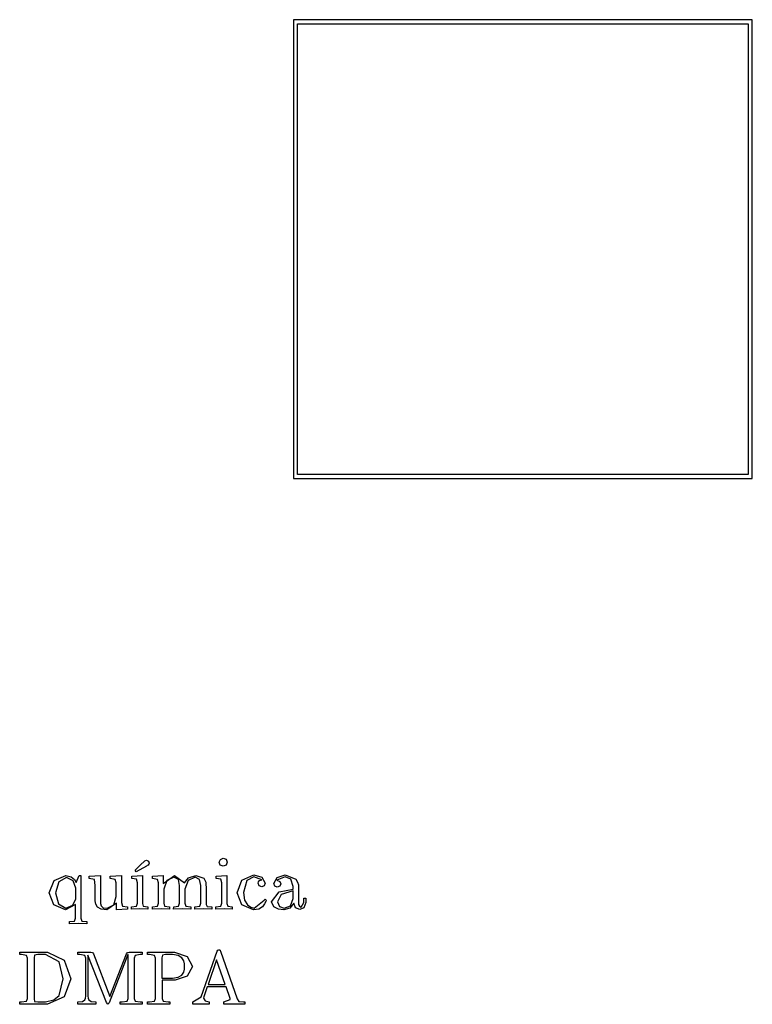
# Model space of a CAD drawing. Extents: x 0.1 to 26.9, y 71.6 to 83.1.
# Tile 3 of 3: x 19.2 to 26.9, y 72.8 to 83.1. Entities that reach past the tile are written whole.
import ezdxf

# ---------------------------------------------------------------- set-up
doc = ezdxf.new("R2010")
doc.units = 0

msp = doc.modelspace()

# ---------------------------------------------------------------- linework, layer by layer
at = {"layer": 'Layer 1'}
for p, q in [((20.494816, 74.213839), (20.543042, 74.259342)), ((20.543042, 74.259342), (20.560932, 74.26712)), ((20.560932, 74.26712), (20.580766, 74.257397)), ((20.580766, 74.257397), (20.588934, 74.237563)), ((21.321246, 74.246507), (21.333303, 74.275287)), ((21.333303, 74.275287), (21.363249, 74.288509)), ((21.363249, 74.288509), (21.393195, 74.276452)), ((21.393195, 74.276452), (21.405641, 74.246117)), ((20.441535, 74.161725), (20.494816, 74.213839)), ((20.453603, 74.146169), (20.441535, 74.161725)), ((20.560943, 74.206451), (20.453603, 74.146169)), ((20.5695, 74.210729), (20.560943, 74.206451)), ((20.578057, 74.216563), (20.5695, 74.210729)), ((20.586224, 74.225896), (20.578057, 74.216563)), ((20.588934, 74.237563), (20.586224, 74.225896)), ((21.321247, 74.246505), (21.321246, 74.246507)), ((21.332914, 74.216947), (21.321247, 74.246505)), ((21.363249, 74.204115), (21.332914, 74.216947)), ((21.393195, 74.215782), (21.363249, 74.204115)), ((21.405641, 74.246117), (21.393195, 74.215782)), ((19.5436, 73.9268), (19.596103, 74.05553)), ((19.596103, 74.05553), (19.719388, 74.107644)), ((19.724462, 74.087818), (19.644346, 74.041926)), ((19.719388, 74.107644), (19.773058, 74.093254)), ((19.794466, 74.050483), (19.724462, 74.087818)), ((19.773058, 74.093254), (19.80806, 74.064474)), ((19.8213, 73.9762), (19.794466, 74.050483)), ((19.80806, 74.064474), (19.82634, 74.035306)), ((19.82634, 74.035306), (19.856286, 74.107643)), ((19.856286, 74.107643), (19.8742, 74.1076)), ((19.8742, 74.1076), (19.8742, 73.6616)), ((20.015722, 74.064493), (19.961663, 74.074215)), ((19.961663, 74.074215), (19.9617, 74.0742)), ((19.9617, 74.0991), (20.078763, 74.107657)), ((19.9617, 74.0742), (19.9617, 74.0991)), ((20.0235, 74.0011), (20.015722, 74.064493)), ((20.078763, 74.107657), (20.0787, 73.8432)), ((20.1829, 74.0991), (20.299963, 74.107657)), ((20.182973, 74.074235), (20.1829, 74.0991)), ((20.234699, 74.066846), (20.182973, 74.074235)), ((20.2452, 74.0299), (20.234699, 74.066846)), ((20.299963, 74.107657), (20.3, 73.8249)), ((20.4073, 74.0991), (20.518529, 74.107657)), ((20.407374, 74.07416), (20.4073, 74.0991)), ((20.455988, 74.067158), (20.407374, 74.07416)), ((20.4661, 74.0306), (20.455988, 74.067158)), ((20.518529, 74.107657), (20.5186, 73.8156)), ((20.623962, 74.074235), (20.624, 74.0991)), ((20.675299, 74.066846), (20.623962, 74.074235)), ((20.624, 74.0991), (20.736007, 74.107657)), ((20.6858, 74.0299), (20.675299, 74.066846)), ((20.736007, 74.107657), (20.736, 74.024)), ((20.736, 74.024), (20.85384, 74.107616)), ((20.774102, 74.05557), (20.741045, 73.96262)), ((20.848384, 74.090184), (20.774102, 74.05557)), ((20.895054, 74.066071), (20.848384, 74.090184)), ((20.85384, 74.107616), (20.960013, 74.029834)), ((20.9075, 74.0019), (20.895054, 74.066071)), ((20.960013, 74.029834), (21.002015, 74.083893)), ((20.995402, 74.05557), (20.962345, 73.96262)), ((21.069684, 74.090184), (20.995402, 74.05557)), ((21.002015, 74.083893), (21.07552, 74.107616)), ((21.116354, 74.066071), (21.069684, 74.090184)), ((21.07552, 74.107616), (21.159136, 74.078059)), ((21.1288, 74.0019), (21.116354, 74.066071)), ((21.159136, 74.078059), (21.180136, 74.036056)), ((21.290974, 74.07416), (21.291, 74.0991)), ((21.339588, 74.067158), (21.290974, 74.07416)), ((21.291, 74.0991), (21.402229, 74.107657)), ((21.3497, 74.0306), (21.339588, 74.067158)), ((21.402229, 74.107657), (21.4022, 73.8156)), ((21.509141, 73.927541), (21.558922, 74.057827)), ((21.558922, 74.057827), (21.681818, 74.112664)), ((21.608711, 74.054331), (21.575265, 73.929101)), ((21.682605, 74.092444), (21.608711, 74.054331)), ((21.681818, 74.112664), (21.76699, 74.08933)), ((21.684157, 74.092444), (21.682605, 74.092444)), ((21.767773, 74.063276), (21.684157, 74.092444)), ((21.732772, 74.040328), (21.74366, 74.054719)), ((21.74366, 74.054719), (21.767773, 74.063276)), ((21.76699, 74.08933), (21.803548, 74.027104)), ((21.891796, 74.022455), (21.926798, 74.087014)), ((22.010805, 74.094796), (21.924467, 74.058238)), ((21.924467, 74.058238), (21.956747, 74.045403)), ((21.926798, 74.087014), (22.012359, 74.112683)), ((21.956747, 74.045403), (21.965304, 74.021679)), ((22.069142, 74.068349), (22.010805, 74.094796)), ((22.012359, 74.112683), (22.121254, 74.068736)), ((22.0952, 73.9929), (22.069142, 74.068349)), ((22.121254, 74.068736), (22.141478, 74.037623)), ((19.644346, 74.041926), (19.609733, 73.926808)), ((19.821283, 73.864185), (19.8213, 73.9762)), ((20.023474, 73.881703), (20.0235, 74.0011)), ((20.245149, 73.887924), (20.2452, 74.0299)), ((20.466037, 73.816368), (20.4661, 74.0306)), ((20.685837, 73.816368), (20.6858, 74.0299)), ((20.741045, 73.96262), (20.741, 73.8163)), ((20.907526, 73.816368), (20.9075, 74.0019)), ((20.962345, 73.96262), (20.9623, 73.8163)), ((21.128826, 73.816368), (21.1288, 74.0019)), ((21.180136, 74.036056), (21.183636, 73.956329)), ((21.183636, 73.956329), (21.1836, 73.8043)), ((21.349637, 73.816368), (21.3497, 74.0306)), ((21.730429, 74.026327), (21.732772, 74.040328)), ((21.740152, 73.99988), (21.730429, 74.026327)), ((21.766988, 73.989768), (21.740152, 73.99988)), ((21.793046, 73.999491), (21.766988, 73.989768)), ((21.803548, 74.027104), (21.793046, 73.999491)), ((21.902298, 73.994842), (21.891796, 74.022455)), ((21.928745, 73.98512), (21.902298, 73.994842)), ((21.955192, 73.995232), (21.928745, 73.98512)), ((21.948627, 73.93495), (22.095247, 73.96373)), ((21.965304, 74.021679), (21.955192, 73.995232)), ((22.0952, 73.947), (21.968414, 73.908498)), ((22.095247, 73.96373), (22.0952, 73.9929)), ((22.095246, 73.867293), (22.0952, 73.947)), ((22.141478, 74.037623), (22.149256, 74.008454)), ((22.149256, 74.008454), (22.150046, 73.974619)), ((22.150046, 73.974619), (22.1501, 73.8156)), ((19.59372, 73.799633), (19.543551, 73.926807)), ((19.543551, 73.926807), (19.5436, 73.9268)), ((19.609733, 73.926808), (19.609715, 73.9268)), ((19.609715, 73.9268), (19.640828, 73.811293)), ((19.789392, 73.796903), (19.821283, 73.864185)), ((20.024264, 73.842812), (20.023474, 73.881703)), ((20.031266, 73.808198), (20.024264, 73.842812)), ((20.0787, 73.8432), (20.080252, 73.812865)), ((20.218315, 73.80003), (20.245149, 73.887924)), ((21.5597, 73.7992), (21.509141, 73.927541)), ((21.575265, 73.929101), (21.586153, 73.850152)), ((21.586153, 73.850152), (21.61571, 73.799982)), ((21.68727, 73.766925), (21.791887, 73.850542)), ((21.791887, 73.850542), (21.801999, 73.85832)), ((21.801999, 73.85832), (21.8125, 73.850542)), ((21.8125, 73.850542), (21.80939, 73.836541)), ((21.8689, 73.8315), (21.948627, 73.93495)), ((21.968414, 73.908498), (21.930301, 73.832271)), ((22.0653, 73.790289), (22.095246, 73.867293)), ((22.208045, 73.826489), (22.208, 73.8712)), ((22.208, 73.8712), (22.2282, 73.8712)), ((22.2282, 73.8712), (22.2282, 73.8265)), ((19.713116, 73.746741), (19.59372, 73.799633)), ((19.640828, 73.811293), (19.716277, 73.764623)), ((19.8189, 73.8043), (19.713116, 73.746741)), ((19.716277, 73.764623), (19.789392, 73.796903)), ((19.818926, 73.661579), (19.8189, 73.8043)), ((20.049932, 73.77553), (20.031266, 73.808198)), ((20.085712, 73.755695), (20.049932, 73.77553)), ((20.080252, 73.812865), (20.08803, 73.789141)), ((20.144827, 73.746752), (20.085712, 73.755695)), ((20.08803, 73.789141), (20.10942, 73.770472)), ((20.10942, 73.770472), (20.1487, 73.764639)), ((20.2475, 73.8187), (20.144827, 73.746752)), ((20.1487, 73.764639), (20.218315, 73.80003)), ((20.247471, 73.746756), (20.2475, 73.8187)), ((20.3622, 73.7557), (20.247471, 73.746756)), ((20.3, 73.8249), (20.310112, 73.787564)), ((20.310112, 73.787564), (20.362226, 73.780176)), ((20.362226, 73.780176), (20.3622, 73.7557)), ((20.4042, 73.7802), (20.456314, 73.785255)), ((20.4042, 73.7557), (20.4042, 73.7802)), ((20.404256, 73.7557), (20.4042, 73.7557)), ((20.491762, 73.758042), (20.404256, 73.7557)), ((20.456314, 73.785255), (20.466037, 73.816368)), ((20.5746, 73.7557), (20.491762, 73.758042)), ((20.5186, 73.8156), (20.527157, 73.786043)), ((20.527157, 73.786043), (20.574604, 73.780209)), ((20.574604, 73.780209), (20.5746, 73.7557)), ((20.624, 73.7802), (20.676114, 73.785255)), ((20.624, 73.7557), (20.624, 73.7802)), ((20.713839, 73.758042), (20.624, 73.7557)), ((20.624, 73.7557), (20.624, 73.7557)), ((20.676114, 73.785255), (20.685837, 73.816368)), ((20.8029, 73.7557), (20.713839, 73.758042)), ((20.741, 73.8163), (20.750723, 73.785187)), ((20.750723, 73.785187), (20.802837, 73.780132)), ((20.802837, 73.780132), (20.8029, 73.7557)), ((20.845211, 73.7557), (20.8453, 73.7802)), ((20.93505, 73.758042), (20.845211, 73.7557)), ((20.8453, 73.7802), (20.897414, 73.785255)), ((20.897414, 73.785255), (20.907526, 73.816368)), ((21.0245, 73.7557), (20.93505, 73.758042)), ((20.9623, 73.8163), (20.972023, 73.785187)), ((20.972023, 73.785187), (21.024526, 73.780132)), ((21.024526, 73.780132), (21.0245, 73.7557)), ((21.066511, 73.7557), (21.0666, 73.7802)), ((21.156739, 73.758042), (21.066511, 73.7557)), ((21.0666, 73.7802), (21.118714, 73.785255)), ((21.118714, 73.785255), (21.128826, 73.816368)), ((21.2458, 73.7557), (21.156739, 73.758042)), ((21.1836, 73.8043), (21.197212, 73.783687)), ((21.197212, 73.783687), (21.245825, 73.780187)), ((21.245825, 73.780187), (21.2458, 73.7557)), ((21.2878, 73.7802), (21.339914, 73.785255)), ((21.2878, 73.7557), (21.2878, 73.7802)), ((21.287856, 73.7557), (21.2878, 73.7557)), ((21.375362, 73.758042), (21.287856, 73.7557)), ((21.339914, 73.785255), (21.349637, 73.816368)), ((21.4582, 73.7557), (21.375362, 73.758042)), ((21.4022, 73.8156), (21.410757, 73.786043)), ((21.410757, 73.786043), (21.458204, 73.780209)), ((21.458204, 73.780209), (21.4582, 73.7557)), ((21.55971, 73.799204), (21.5597, 73.7992)), ((21.680273, 73.746701), (21.55971, 73.799204)), ((21.61571, 73.799982), (21.651879, 73.774703)), ((21.651879, 73.774703), (21.68727, 73.766925)), ((21.734721, 73.756813), (21.680273, 73.746701)), ((21.772834, 73.780537), (21.734721, 73.756813)), ((21.796558, 73.810483), (21.772834, 73.780537)), ((21.80939, 73.836541), (21.796558, 73.810483)), ((21.891013, 73.780994), (21.868845, 73.831553)), ((21.868845, 73.831553), (21.8689, 73.8315)), ((21.940405, 73.754161), (21.891013, 73.780994)), ((21.930301, 73.832271), (21.930348, 73.83229)), ((21.930348, 73.83229), (21.951348, 73.783676)), ((21.996408, 73.746772), (21.940405, 73.754161)), ((21.951348, 73.783676), (22.001907, 73.76462)), ((22.060968, 73.766217), (21.996408, 73.746772)), ((22.001907, 73.76462), (22.0653, 73.790289)), ((22.100637, 73.816387), (22.060968, 73.766217)), ((22.119692, 73.770495), (22.100637, 73.816387)), ((22.162862, 73.75105), (22.119692, 73.770495)), ((22.1501, 73.8156), (22.151652, 73.803154)), ((22.151652, 73.803154), (22.160209, 73.785264)), ((22.160209, 73.785264), (22.179654, 73.775541)), ((22.205642, 73.767385), (22.162862, 73.75105)), ((22.179654, 73.775541), (22.208045, 73.826489)), ((22.2282, 73.8265), (22.205642, 73.767385)), ((19.808814, 73.631244), (19.818926, 73.661579)), ((19.8742, 73.6616), (19.883923, 73.630876)), ((19.7567, 73.6258), (19.808814, 73.631244)), ((19.756711, 73.6013), (19.7567, 73.6258)), ((19.846161, 73.603642), (19.756711, 73.6013)), ((19.936, 73.6013), (19.846161, 73.603642)), ((19.883923, 73.630876), (19.936037, 73.625821)), ((19.936037, 73.625821), (19.936, 73.6013)), ((21.29876, 73.314299), (21.305373, 73.327131)), ((21.305373, 73.327131), (21.317819, 73.330244)), ((21.317819, 73.330244), (21.325207, 73.329454)), ((21.325207, 73.329454), (21.330265, 73.325955)), ((21.330265, 73.325955), (21.332974, 73.321676)), ((19.2352, 73.2793), (19.2352, 73.3041)), ((19.2352, 73.3041), (19.5265, 73.3041)), ((19.254196, 73.279235), (19.2352, 73.2793)), ((19.307088, 73.271846), (19.254196, 73.279235)), ((19.3172, 73.2419), (19.307088, 73.271846)), ((19.317204, 72.822323), (19.3172, 73.2419)), ((19.391542, 73.273856), (19.385709, 73.247409)), ((19.385709, 73.247409), (19.385709, 72.816492)), ((19.4246, 73.2793), (19.391542, 73.273856)), ((19.504322, 73.279296), (19.4246, 73.2793)), ((19.649386, 73.205403), (19.504322, 73.279296)), ((19.5265, 73.3041), (19.699177, 73.222817)), ((19.699177, 73.222817), (19.770348, 73.027583)), ((19.8442, 73.2793), (19.8442, 73.3041)), ((19.8442, 73.3041), (19.9788, 73.3041)), ((19.863296, 73.279235), (19.8442, 73.2793)), ((19.916188, 73.271846), (19.863296, 73.279235)), ((19.9263, 73.2419), (19.916188, 73.271846)), ((19.926257, 72.843714), (19.9263, 73.2419)), ((19.949218, 73.273078), (19.9484, 73.273)), ((19.9484, 73.273), (19.9484, 72.8437)), ((20.141341, 72.777604), (19.949218, 73.273078)), ((19.9788, 73.3041), (19.997079, 73.301391)), ((19.997079, 73.301391), (20.006802, 73.286611)), ((20.006802, 73.286611), (20.179479, 72.840528)), ((20.3673, 73.2793), (20.171677, 72.77527)), ((20.179479, 72.840528), (20.353712, 73.288944)), ((20.353712, 73.288944), (20.361101, 73.302166)), ((20.361101, 73.302166), (20.380156, 73.304113)), ((20.3681, 73.2793), (20.3673, 73.2793)), ((20.368015, 72.822323), (20.3681, 73.2793)), ((20.380156, 73.304113), (20.5147, 73.3042)), ((20.442319, 73.271911), (20.432596, 73.241965)), ((20.432596, 73.241965), (20.4326, 72.8223)), ((20.4956, 73.2793), (20.442319, 73.271911)), ((20.5147, 73.2793), (20.4956, 73.2793)), ((20.5147, 73.3042), (20.5147, 73.2793)), ((20.5719, 73.2793), (20.5719, 73.3041)), ((20.5719, 73.3041), (20.853, 73.3041)), ((20.590896, 73.279235), (20.5719, 73.2793)), ((20.643788, 73.271846), (20.590896, 73.279235)), ((20.6539, 73.2419), (20.643788, 73.271846)), ((20.653904, 72.822323), (20.6539, 73.2419)), ((20.728242, 73.273856), (20.722409, 73.247409)), ((20.722409, 73.247409), (20.722409, 73.032339)), ((20.7613, 73.2793), (20.728242, 73.273856)), ((20.832, 73.27926), (20.7613, 73.2793)), ((20.893837, 73.269538), (20.832, 73.27926)), ((20.853, 73.3041), (20.987175, 73.259764)), ((20.931562, 73.247759), (20.893837, 73.269538)), ((20.950231, 73.215479), (20.931562, 73.247759)), ((20.987175, 73.259764), (21.040845, 73.155924)), ((21.133861, 72.83827), (21.29876, 73.314299)), ((21.294061, 73.225216), (21.204643, 72.966224)), ((21.3839, 72.9662), (21.294061, 73.225216)), ((21.332974, 73.321676), (21.336084, 73.314288)), ((21.336084, 73.314288), (21.507983, 72.81648)), ((19.690611, 73.02767), (19.649386, 73.205403)), ((20.958009, 73.184366), (20.950231, 73.215479)), ((20.950231, 73.09686), (20.958009, 73.127973)), ((20.958799, 73.155975), (20.958009, 73.184366)), ((20.958009, 73.127973), (20.958799, 73.155975)), ((21.040845, 73.155924), (20.986008, 73.054029)), ((19.646664, 72.852659), (19.690611, 73.02767)), ((19.770348, 73.027583), (19.698788, 72.837794)), ((20.722409, 73.032339), (20.832, 73.0323)), ((20.832, 73.0323), (20.893837, 73.042412)), ((20.986008, 73.054029), (20.859223, 73.011638)), ((20.893837, 73.042412), (20.931562, 73.064581)), ((20.931562, 73.064581), (20.950231, 73.09686)), ((20.859223, 73.011638), (20.7247, 73.0117)), ((20.7247, 73.0117), (20.7247, 72.8223)), ((21.196, 72.9417), (21.159053, 72.837471)), ((21.39287, 72.941621), (21.196, 72.9417)), ((21.204643, 72.966224), (21.3839, 72.9662)), ((21.434873, 72.819891), (21.39287, 72.941621)), ((19.307092, 72.791599), (19.317204, 72.822323)), ((19.385709, 72.816492), (19.391543, 72.790045)), ((19.698788, 72.837794), (19.5265, 72.760012)), ((19.592994, 72.80599), (19.646664, 72.852659)), ((19.916148, 72.806379), (19.924705, 72.824269)), ((19.924705, 72.824269), (19.926257, 72.843714)), ((19.9484, 72.8437), (19.949952, 72.824255)), ((19.949952, 72.824255), (19.95812, 72.806365)), ((20.358292, 72.791599), (20.368015, 72.822323)), ((20.4326, 72.8223), (20.442323, 72.791965)), ((20.643792, 72.791599), (20.653904, 72.822323)), ((20.7247, 72.8223), (20.734423, 72.791965)), ((21.0448, 72.7846), (21.133861, 72.83827)), ((21.159053, 72.837471), (21.157501, 72.825414)), ((21.157501, 72.825414), (21.173057, 72.796635)), ((21.3711, 72.7845), (21.437215, 72.808613)), ((21.437215, 72.808613), (21.434873, 72.819891)), ((21.507983, 72.81648), (21.527039, 72.790422)), ((19.2352, 72.7601), (19.2352, 72.7846)), ((19.2352, 72.7846), (19.2542, 72.7846)), ((19.5265, 72.760012), (19.2352, 72.7601)), ((19.2542, 72.7846), (19.307092, 72.791599)), ((19.391543, 72.790045), (19.4246, 72.784601)), ((19.4246, 72.784601), (19.5051, 72.7846)), ((19.5051, 72.7846), (19.592994, 72.80599)), ((19.8442, 72.7846), (19.891258, 72.790044)), ((19.8442, 72.7601), (19.8442, 72.7846)), ((19.844211, 72.7601), (19.8442, 72.7601)), ((19.937161, 72.762442), (19.844211, 72.7601)), ((19.891258, 72.790044), (19.916148, 72.806379)), ((20.0305, 72.7601), (19.937161, 72.762442)), ((19.95812, 72.806365), (19.983398, 72.79003)), ((19.983398, 72.79003), (20.030457, 72.784586)), ((20.030457, 72.784586), (20.0305, 72.7601)), ((20.157286, 72.760103), (20.141341, 72.777604)), ((20.171677, 72.77527), (20.157286, 72.760103)), ((20.28602, 72.7601), (20.286, 72.7846)), ((20.286, 72.7846), (20.3054, 72.7846)), ((20.400749, 72.762442), (20.28602, 72.7601)), ((20.3054, 72.7846), (20.358292, 72.791599)), ((20.5147, 72.7601), (20.400749, 72.762442)), ((20.442323, 72.791965), (20.495604, 72.784576)), ((20.495604, 72.784576), (20.5147, 72.7846)), ((20.5147, 72.7846), (20.5147, 72.7601)), ((20.68896, 72.762442), (20.571897, 72.7601)), ((20.571897, 72.7601), (20.5719, 72.7601)), ((20.5719, 72.7601), (20.5719, 72.7846)), ((20.5719, 72.7846), (20.5909, 72.7846)), ((20.5909, 72.7846), (20.643792, 72.791599)), ((20.8068, 72.7601), (20.68896, 72.762442)), ((20.734423, 72.791965), (20.787704, 72.784576)), ((20.787704, 72.784576), (20.8068, 72.7846)), ((20.8068, 72.7846), (20.8068, 72.7601)), ((21.125617, 72.762342), (21.044723, 72.76)), ((21.044723, 72.76), (21.0448, 72.7601)), ((21.0448, 72.7601), (21.0448, 72.7846)), ((21.2174, 72.76), (21.125617, 72.762342)), ((21.173057, 72.796635), (21.217393, 72.784578)), ((21.217393, 72.784578), (21.2174, 72.76)), ((21.371042, 72.76), (21.3711, 72.7845)), ((21.485771, 72.762342), (21.371042, 72.76)), ((21.59, 72.76), (21.485771, 72.762342)), ((21.527039, 72.790422), (21.576042, 72.784588)), ((21.576042, 72.784588), (21.59, 72.7845)), ((21.59, 72.7845), (21.59, 72.76))]:
    msp.add_line(p, q, dxfattribs=at)
at = {"layer": 'Top_(Footprint)'}
for p, q in [((22.0982, 83.0582), (22.0982, 83.0367)), ((26.896, 83.0582), (22.0982, 83.0582)), ((22.0982, 83.0367), (22.0982, 78.2604)), ((22.140092, 83.015756), (26.8535, 83.0158)), ((22.1401, 78.3023), (22.140092, 83.015756)), ((26.8535, 83.0158), (26.8535, 78.3023)), ((26.896, 78.2604), (26.896, 83.0582)), ((26.8535, 78.3023), (22.1401, 78.3023)), ((22.0982, 78.2604), (26.896, 78.2604))]:
    msp.add_line(p, q, dxfattribs=at)

doc.saveas('drawing.dxf')
